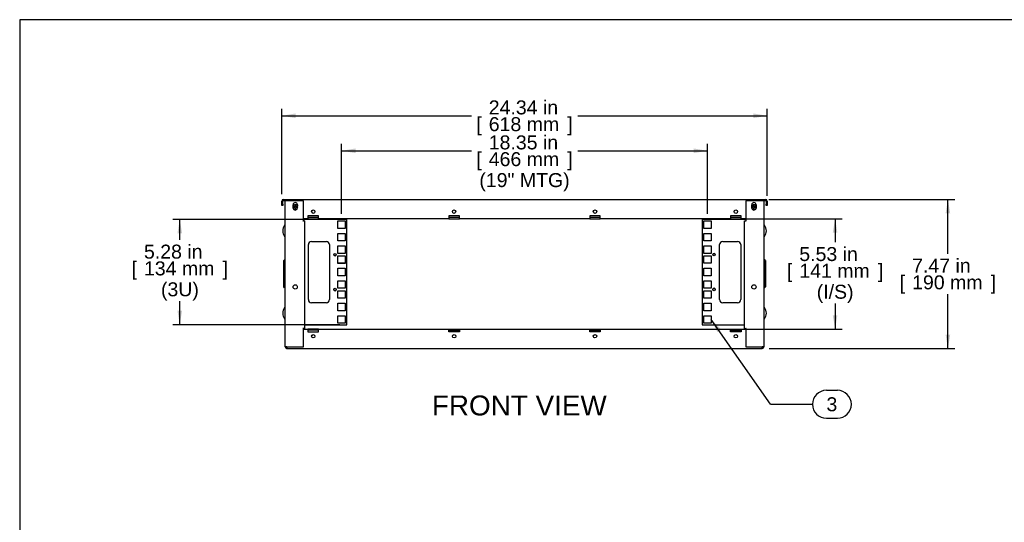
# Model space of a CAD drawing. Header units: inches. Extents: x 0 to 100, y 0 to 75.
# Tile 2 of 13: x 0 to 49, y 50 to 75. Entities that reach past the tile are written whole.
import ezdxf
from ezdxf.enums import TextEntityAlignment as Align

# ---------------------------------------------------------------- set-up
doc = ezdxf.new("R2010")
doc.units = ezdxf.units.IN
doc.header["$MEASUREMENT"] = 0
for name, color, linetype in [('COM57176-33', 7, 'Continuous'), ('COM57177-3', 7, 'Continuous'), ('COM57179-3S', 7, 'Continuous'), ('Default', 7, 'Continuous'), ('HAN13044', 7, 'Continuous'), ('SCS19417', 7, 'Continuous'), ('SCS19496', 7, 'Continuous')]:
    doc.layers.add(name, color=color, linetype=linetype)
doc.styles.add('SEACAD_Arial', font='arial.ttf')
doc.dimstyles.new('WEB', dxfattribs={"dimtxt": 0.7, "dimasz": 0.7, "dimexe": 0.35, "dimexo": 0.35, "dimgap": 0.175, "dimtad": 0, "dimtih": 1, "dimtoh": 1, "dimzin": 4, "dimdsep": 46, "dimtxsty": 'SEACAD_Arial', "dimblk1": '_SE_FILLED', "dimblk2": '_SE_FILLED', "dimsah": 1, "dimcen": 0.35, "dimadec": 0, "dimazin": 0, "dimtfac": 0.8, "dimtdec": 0, "dimtofl": 0, "dimtmove": 0, "dimatfit": 3, "dimfxl": 1, "dimtolj": 1, "dimtzin": 4, "dimarcsym": 0})

# ---------------------------------------------------------------- blocks, each defined once
blk = doc.blocks.new('SEANNOT_GROUP3')
at = {"layer": 'Default', "linetype": 'Continuous'}
blk.add_hatch(color=7, dxfattribs=at).paths.add_polyline_path([(35.173, 59.401), (34.676, 59.908), (34.982, 59.268)])
at = {"layer": 'Default', "color": 7, "linetype": 'Continuous'}
for p, q in [((40.451, 56.354), (40.999, 56.354)), ((37.651, 55.654), (39.751, 55.654)), ((40.451, 54.954), (40.999, 54.954))]:
    blk.add_line(p, q, dxfattribs=at)
blk.add_lwpolyline([(37.651, 55.654), (34.676, 59.908)], dxfattribs=at)
for centre, start, end in [((40.451, 55.654), 90, 270), ((40.999, 55.654), 270, 90)]:
    blk.add_arc(centre, 0.7, start, end, dxfattribs=at)
at = {"layer": 'Default', "color": 7, "linetype": 'Continuous', "style": 'SEACAD_Arial'}
blk.add_text('3', height=0.7, dxfattribs=at).set_placement((40.451, 56.004), align=Align.TOP_LEFT)
blk = doc.blocks.new('SE3')
at = {"layer": 'COM57176-33', "color": 7, "linetype": 'Continuous'}
for p, q in [((13.314, 58.537), (13.314, 65.851)), ((13.4, 65.851), (13.314, 65.851)), ((14.226, 65.851), (13.4, 65.851)), ((14.226, 64.851), (14.226, 65.851)), ((37.228, 65.851), (36.402, 65.851)), ((36.402, 65.851), (36.402, 64.851)), ((37.314, 65.851), (37.228, 65.851)), ((37.314, 65.851), (37.314, 58.537)), ((13.705, 65.6), (13.705, 65.655)), ((13.923, 65.655), (13.923, 65.6)), ((36.705, 65.6), (36.705, 65.655)), ((36.923, 65.655), (36.923, 65.6)), ((14.197, 64.851), (14.197, 64.851)), ((14.197, 64.851), (14.226, 64.851)), ((14.283, 64.851), (14.197, 64.851)), ((14.283, 64.851), (14.283, 59.452)), ((36.345, 64.851), (36.431, 64.851)), ((36.345, 59.452), (36.345, 64.851)), ((36.431, 64.851), (36.402, 64.851)), ((36.431, 64.851), (36.431, 64.851)), ((14.197, 59.452), (14.226, 59.452)), ((14.197, 59.452), (14.197, 59.452)), ((14.283, 59.452), (14.197, 59.452)), ((14.226, 58.537), (14.226, 59.452)), ((14.226, 59.42), (14.455, 59.42)), ((14.986, 59.42), (14.455, 59.42)), ((14.455, 59.42), (14.455, 59.334)), ((14.986, 59.363), (14.455, 59.363)), ((14.455, 59.334), (14.455, 59.28)), ((14.455, 59.28), (14.986, 59.28)), ((14.986, 59.42), (21.517, 59.42)), ((14.986, 59.334), (14.986, 59.42)), ((14.986, 59.28), (14.986, 59.334)), ((21.517, 59.334), (21.517, 59.42)), ((21.517, 59.42), (22.048, 59.42)), ((21.517, 59.363), (22.048, 59.363)), ((21.517, 59.28), (21.517, 59.334)), ((22.048, 59.28), (21.517, 59.28)), ((22.048, 59.42), (28.58, 59.42)), ((22.048, 59.42), (22.048, 59.334)), ((22.048, 59.334), (22.048, 59.28)), ((28.58, 59.334), (28.58, 59.42)), ((28.58, 59.42), (29.111, 59.42)), ((28.58, 59.363), (29.111, 59.363)), ((28.58, 59.28), (28.58, 59.334)), ((29.111, 59.28), (28.58, 59.28)), ((29.111, 59.42), (35.642, 59.42)), ((29.111, 59.42), (29.111, 59.334)), ((29.111, 59.334), (29.111, 59.28)), ((35.642, 59.334), (35.642, 59.42)), ((35.642, 59.42), (36.173, 59.42)), ((35.642, 59.363), (36.173, 59.363)), ((35.642, 59.28), (35.642, 59.334)), ((36.173, 59.28), (35.642, 59.28)), ((36.173, 59.42), (36.402, 59.42)), ((36.173, 59.42), (36.173, 59.334)), ((36.173, 59.334), (36.173, 59.28)), ((36.345, 59.452), (36.431, 59.452)), ((36.402, 59.452), (36.402, 58.537)), ((36.431, 59.452), (36.402, 59.452)), ((36.431, 59.452), (36.431, 59.452)), ((13.4, 58.537), (13.314, 58.537)), ((13.4, 58.537), (13.4, 58.451)), ((13.4, 58.537), (14.226, 58.537)), ((13.4, 58.451), (37.228, 58.451)), ((36.402, 58.537), (37.228, 58.537)), ((37.228, 58.451), (37.228, 58.537)), ((37.314, 58.537), (37.228, 58.537))]:
    blk.add_line(p, q, dxfattribs=at)
for centre, radius in [((13.814, 61.539), 0.106), ((36.814, 61.539), 0.106), ((14.72, 59.062), 0.085), ((21.783, 59.062), 0.085), ((28.845, 59.062), 0.085), ((35.908, 59.062), 0.085)]:
    blk.add_circle(centre, radius, dxfattribs=at)
for centre, radius, start, end in [((13.814, 65.655), 0.109, 0, 180), ((36.814, 65.655), 0.109, 0, 180), ((13.814, 65.498), 0.109, 193.3449, 346.6551), ((36.814, 65.498), 0.109, 193.3449, 346.6551), ((13.4, 58.537), 0.086, 180, 270), ((13.4, 58.537), 0.029, 180, 270), ((37.228, 58.537), 0.086, 270, 360), ((37.228, 58.537), 0.029, 270, 0)]:
    blk.add_arc(centre, radius, start, end, dxfattribs=at)
at = {"layer": 'COM57177-3', "color": 7, "linetype": 'Continuous'}
for p, q in [((13.142, 65.686), (13.142, 65.837)), ((13.142, 65.623), (13.142, 65.686)), ((13.199, 65.686), (13.199, 65.837)), ((13.199, 65.686), (13.199, 65.623)), ((13.228, 65.923), (13.363, 65.923)), ((13.228, 65.866), (13.363, 65.866)), ((13.363, 65.923), (13.41, 65.923)), ((13.41, 65.866), (13.363, 65.866)), ((13.41, 65.851), (13.41, 65.923)), ((13.41, 65.923), (37.218, 65.923)), ((37.218, 65.923), (37.218, 65.851)), ((37.218, 65.923), (37.264, 65.923)), ((37.264, 65.866), (37.218, 65.866)), ((37.264, 65.923), (37.4, 65.923)), ((37.264, 65.866), (37.4, 65.866)), ((37.429, 65.837), (37.429, 65.686)), ((37.429, 65.623), (37.429, 65.686)), ((37.486, 65.837), (37.486, 65.686)), ((37.486, 65.686), (37.486, 65.623)), ((13.199, 65.623), (13.142, 65.623)), ((37.486, 65.623), (37.429, 65.623)), ((14.454, 64.954), (14.226, 64.954)), ((14.986, 65.094), (14.454, 65.094)), ((14.454, 65.094), (14.454, 65.04)), ((14.454, 65.04), (14.454, 64.954)), ((14.986, 65.011), (14.454, 65.011)), ((14.454, 64.954), (14.986, 64.954)), ((14.986, 65.04), (14.986, 65.094)), ((14.986, 64.954), (14.986, 65.04)), ((21.517, 64.954), (14.986, 64.954)), ((22.048, 65.094), (21.517, 65.094)), ((21.517, 65.094), (21.517, 65.04)), ((21.517, 65.04), (21.517, 64.954)), ((22.048, 65.011), (21.517, 65.011)), ((21.517, 64.954), (22.048, 64.954)), ((22.048, 65.04), (22.048, 65.094)), ((22.048, 64.954), (22.048, 65.04)), ((28.579, 64.954), (22.048, 64.954)), ((29.111, 65.094), (28.579, 65.094)), ((28.579, 65.094), (28.579, 65.04)), ((28.579, 65.04), (28.579, 64.954)), ((29.111, 65.011), (28.579, 65.011)), ((28.579, 64.954), (29.111, 64.954)), ((29.111, 65.04), (29.111, 65.094)), ((29.111, 64.954), (29.111, 65.04)), ((35.642, 64.954), (29.111, 64.954)), ((36.173, 65.094), (35.642, 65.094)), ((35.642, 65.094), (35.642, 65.04)), ((35.642, 65.04), (35.642, 64.954)), ((36.173, 65.011), (35.642, 65.011)), ((35.642, 64.954), (36.173, 64.954)), ((36.173, 65.04), (36.173, 65.094)), ((36.173, 64.954), (36.173, 65.04)), ((36.402, 64.954), (36.173, 64.954))]:
    blk.add_line(p, q, dxfattribs=at)
for centre in [(14.72, 65.312), (21.782, 65.312), (28.845, 65.312), (35.907, 65.312)]:
    blk.add_circle(centre, 0.085, dxfattribs=at)
for centre, radius, start, end in [((13.228, 65.837), 0.086, 90, 180), ((13.228, 65.837), 0.029, 90, 180), ((37.4, 65.837), 0.086, 0, 90), ((37.4, 65.837), 0.029, 0, 90)]:
    blk.add_arc(centre, radius, start, end, dxfattribs=at)
at = {"layer": 'COM57179-3S', "color": 7, "linetype": 'Continuous'}
for p, q in [((16.409, 64.923), (14.226, 64.923)), ((15.951, 64.47), (15.951, 64.845)), ((15.951, 64.845), (16.326, 64.845)), ((16.326, 64.845), (16.326, 64.47)), ((16.409, 59.642), (16.409, 64.923)), ((36.402, 64.923), (34.219, 64.923)), ((34.219, 64.923), (34.219, 59.642)), ((34.301, 64.471), (34.301, 64.846)), ((34.301, 64.846), (34.676, 64.846)), ((34.301, 64.845), (34.676, 64.845)), ((34.676, 64.846), (34.676, 64.471)), ((16.326, 64.471), (15.951, 64.471)), ((16.326, 64.47), (15.951, 64.47)), ((15.951, 63.845), (15.951, 64.22)), ((15.951, 64.22), (16.326, 64.22)), ((16.326, 64.22), (16.326, 63.845)), ((34.676, 64.471), (34.301, 64.471)), ((34.301, 63.846), (34.301, 64.221)), ((34.301, 64.221), (34.676, 64.221)), ((34.301, 64.22), (34.676, 64.22)), ((34.676, 64.221), (34.676, 63.846)), ((14.631, 63.818), (15.377, 63.818)), ((16.326, 63.846), (15.951, 63.846)), ((16.326, 63.845), (15.951, 63.845)), ((34.676, 63.846), (34.301, 63.846)), ((35.251, 63.818), (35.997, 63.818)), ((14.474, 60.905), (14.474, 63.661)), ((15.534, 63.661), (15.534, 60.905)), ((15.951, 63.22), (15.951, 63.595)), ((15.951, 63.595), (16.326, 63.595)), ((16.326, 63.221), (15.951, 63.221)), ((16.326, 63.22), (15.951, 63.22)), ((16.326, 63.595), (16.326, 63.22)), ((34.301, 63.221), (34.301, 63.596)), ((34.301, 63.596), (34.676, 63.596)), ((34.301, 63.595), (34.676, 63.595)), ((34.676, 63.221), (34.301, 63.221)), ((34.676, 63.596), (34.676, 63.221)), ((35.094, 60.905), (35.094, 63.661)), ((36.154, 63.661), (36.154, 60.905)), ((15.951, 62.72), (15.951, 63.095)), ((15.951, 63.095), (16.326, 63.095)), ((16.326, 62.721), (15.951, 62.721)), ((16.326, 62.72), (15.951, 62.72)), ((16.326, 63.095), (16.326, 62.72)), ((34.301, 62.721), (34.301, 63.096)), ((34.301, 63.096), (34.676, 63.096)), ((34.301, 63.095), (34.676, 63.095)), ((34.676, 62.721), (34.301, 62.721)), ((34.676, 63.096), (34.676, 62.721)), ((15.951, 62.095), (15.951, 62.47)), ((15.951, 62.47), (16.326, 62.47)), ((16.326, 62.47), (16.326, 62.095)), ((34.301, 62.096), (34.301, 62.471)), ((34.301, 62.471), (34.676, 62.471)), ((34.301, 62.47), (34.676, 62.47)), ((34.676, 62.471), (34.676, 62.096)), ((16.326, 62.096), (15.951, 62.096)), ((16.326, 62.095), (15.951, 62.095)), ((15.951, 61.47), (15.951, 61.845)), ((15.951, 61.845), (16.326, 61.845)), ((16.326, 61.845), (16.326, 61.47)), ((34.676, 62.096), (34.301, 62.096)), ((34.301, 61.471), (34.301, 61.846)), ((34.301, 61.846), (34.676, 61.846)), ((34.301, 61.845), (34.676, 61.845)), ((34.676, 61.846), (34.676, 61.471)), ((16.326, 61.471), (15.951, 61.471)), ((16.326, 61.47), (15.951, 61.47)), ((15.951, 60.97), (15.951, 61.345)), ((15.951, 61.345), (16.326, 61.345)), ((16.326, 61.345), (16.326, 60.97)), ((34.676, 61.471), (34.301, 61.471)), ((34.301, 60.971), (34.301, 61.346)), ((34.301, 61.346), (34.676, 61.346)), ((34.301, 61.345), (34.676, 61.345)), ((34.676, 61.346), (34.676, 60.971)), ((15.377, 60.748), (14.631, 60.748)), ((16.326, 60.971), (15.951, 60.971)), ((16.326, 60.97), (15.951, 60.97)), ((34.676, 60.971), (34.301, 60.971)), ((35.997, 60.748), (35.251, 60.748)), ((15.951, 60.345), (15.951, 60.72)), ((15.951, 60.72), (16.326, 60.72)), ((16.326, 60.346), (15.951, 60.346)), ((16.326, 60.345), (15.951, 60.345)), ((16.326, 60.72), (16.326, 60.345)), ((34.301, 60.346), (34.301, 60.721)), ((34.301, 60.721), (34.676, 60.721)), ((34.301, 60.72), (34.676, 60.72)), ((34.676, 60.346), (34.301, 60.346)), ((34.676, 60.721), (34.676, 60.346)), ((15.951, 59.72), (15.951, 60.095)), ((15.951, 60.095), (16.326, 60.095)), ((16.326, 60.095), (16.326, 59.72)), ((34.301, 59.721), (34.301, 60.096)), ((34.301, 60.096), (34.676, 60.096)), ((34.301, 60.095), (34.676, 60.095)), ((34.676, 60.096), (34.676, 59.721)), ((14.283, 59.642), (16.409, 59.642)), ((16.326, 59.721), (15.951, 59.721)), ((16.326, 59.72), (15.951, 59.72)), ((34.219, 59.642), (36.345, 59.642)), ((34.676, 59.721), (34.301, 59.721))]:
    blk.add_line(p, q, dxfattribs=at)
for centre in [(15.811, 63.157), (34.816, 63.158), (15.811, 61.407), (34.816, 61.408)]:
    blk.add_circle(centre, 0.0625, dxfattribs=at)
for centre, radius, start, end in [((14.631, 63.661), 0.157, 90, 180), ((15.377, 63.661), 0.157, 0, 90), ((35.251, 63.661), 0.157, 90, 180), ((35.997, 63.661), 0.157, 0, 90), ((34.816, 63.157), 0.0625, 0, 179.5416), ((15.811, 63.158), 0.0625, 180, 359.5416), ((15.811, 61.408), 0.0625, 180, 359.5416), ((34.816, 61.407), 0.0625, 0, 179.5416), ((14.631, 60.905), 0.157, 180, 270), ((15.377, 60.905), 0.157, 270, 0), ((35.251, 60.905), 0.157, 180, 270), ((35.997, 60.905), 0.157, 270, 0)]:
    blk.add_arc(centre, radius, start, end, dxfattribs=at)
at = {"layer": 'HAN13044', "color": 7, "linetype": 'Continuous'}
for p, q in [((13.239, 62.855), (13.277, 62.893)), ((13.239, 61.534), (13.239, 62.855)), ((13.277, 62.893), (13.314, 62.893)), ((13.277, 62.893), (13.277, 61.495)), ((37.314, 62.893), (37.35, 62.893)), ((37.35, 61.495), (37.35, 62.893)), ((37.389, 62.855), (37.35, 62.893)), ((37.389, 62.855), (37.389, 61.534)), ((13.277, 61.495), (13.239, 61.534)), ((13.314, 61.495), (13.277, 61.495)), ((37.314, 61.495), (37.35, 61.495)), ((37.35, 61.495), (37.389, 61.534))]:
    blk.add_line(p, q, dxfattribs=at)
at = {"layer": 'SCS19417', "color": 7, "linetype": 'Continuous'}
for p, q in [((13.695, 65.566), (13.692, 65.566)), ((13.692, 65.512), (13.695, 65.512)), ((13.795, 65.566), (13.695, 65.566)), ((13.695, 65.512), (13.795, 65.512)), ((13.741, 65.525), (13.741, 65.552)), ((13.741, 65.552), (13.795, 65.552)), ((13.795, 65.525), (13.741, 65.525)), ((13.832, 65.626), (13.795, 65.626)), ((13.795, 65.626), (13.795, 65.566)), ((13.795, 65.552), (13.795, 65.566)), ((13.795, 65.512), (13.795, 65.525)), ((13.795, 65.512), (13.795, 65.451)), ((13.795, 65.451), (13.832, 65.451)), ((13.832, 65.566), (13.832, 65.626)), ((13.932, 65.566), (13.832, 65.566)), ((13.832, 65.566), (13.832, 65.552)), ((13.832, 65.552), (13.887, 65.552)), ((13.887, 65.525), (13.832, 65.525)), ((13.832, 65.525), (13.832, 65.512)), ((13.832, 65.512), (13.932, 65.512)), ((13.832, 65.451), (13.832, 65.512)), ((13.887, 65.552), (13.887, 65.525)), ((13.936, 65.566), (13.932, 65.566)), ((13.932, 65.512), (13.936, 65.512)), ((36.695, 65.566), (36.692, 65.566)), ((36.692, 65.512), (36.695, 65.512)), ((36.795, 65.566), (36.695, 65.566)), ((36.695, 65.512), (36.795, 65.512)), ((36.741, 65.525), (36.741, 65.552)), ((36.741, 65.552), (36.795, 65.552)), ((36.795, 65.525), (36.741, 65.525)), ((36.832, 65.626), (36.795, 65.626)), ((36.795, 65.626), (36.795, 65.566)), ((36.795, 65.552), (36.795, 65.566)), ((36.795, 65.512), (36.795, 65.525)), ((36.795, 65.512), (36.795, 65.451)), ((36.795, 65.451), (36.832, 65.451)), ((36.832, 65.566), (36.832, 65.626)), ((36.932, 65.566), (36.832, 65.566)), ((36.832, 65.566), (36.832, 65.552)), ((36.832, 65.552), (36.887, 65.552)), ((36.887, 65.525), (36.832, 65.525)), ((36.832, 65.525), (36.832, 65.512)), ((36.832, 65.512), (36.932, 65.512)), ((36.832, 65.451), (36.832, 65.512)), ((36.887, 65.552), (36.887, 65.525)), ((36.936, 65.566), (36.932, 65.566)), ((36.932, 65.512), (36.936, 65.512))]:
    blk.add_line(p, q, dxfattribs=at)
for centre, start, end in [((13.814, 65.539), 12.4742, 167.5258), ((36.814, 65.539), 12.4742, 167.5258), ((13.814, 65.539), 167.5258, 192.4742), ((13.814, 65.539), 192.4742, 347.5258), ((13.814, 65.539), 347.5258, 12.4742), ((36.814, 65.539), 167.5258, 192.4742), ((36.814, 65.539), 192.4742, 347.5258), ((36.814, 65.539), 347.5258, 12.4742)]:
    blk.add_arc(centre, 0.125, start, end, dxfattribs=at)
at = {"layer": 'SCS19496', "color": 7, "linetype": 'Continuous'}
for p, q in [((13.304, 64.635), (13.291, 64.635)), ((37.336, 64.635), (37.324, 64.635)), ((13.291, 64.055), (13.304, 64.055)), ((37.324, 64.055), (37.336, 64.055)), ((13.304, 60.51), (13.291, 60.51)), ((37.336, 60.51), (37.324, 60.51)), ((13.291, 59.93), (13.304, 59.93)), ((37.324, 59.93), (37.336, 59.93))]:
    blk.add_line(p, q, dxfattribs=at)
for centre, radius, start, end in [((13.722, 64.328), 0.534, 145.3645, 178.1109), ((13.722, 64.363), 0.534, 181.8891, 214.6355), ((13.291, 64.625), 0.01, 90, 145.3645), ((13.304, 64.625), 0.01, 0, 90), ((37.324, 64.625), 0.01, 90, 180), ((37.336, 64.625), 0.01, 34.6355, 90), ((36.905, 64.328), 0.534, 1.8891, 34.6355), ((36.905, 64.363), 0.534, 325.3645, 358.1109), ((13.291, 64.065), 0.01, 214.6355, 270), ((13.304, 64.065), 0.01, 270, 0), ((37.324, 64.065), 0.01, 180, 270), ((37.336, 64.065), 0.01, 270, 325.3645), ((13.722, 60.203), 0.534, 145.3645, 178.1109), ((13.291, 60.5), 0.01, 90, 145.3645), ((13.304, 60.5), 0.01, 0, 90), ((37.324, 60.5), 0.01, 90, 180), ((37.336, 60.5), 0.01, 34.6355, 90), ((36.905, 60.203), 0.534, 1.8891, 34.6355), ((13.722, 60.238), 0.534, 181.8891, 214.6355), ((13.291, 59.94), 0.01, 214.6355, 270), ((13.304, 59.94), 0.01, 270, 0), ((37.324, 59.94), 0.01, 180, 270), ((37.336, 59.94), 0.01, 270, 325.3645), ((36.905, 60.238), 0.534, 325.3645, 358.1109)]:
    blk.add_arc(centre, radius, start, end, dxfattribs=at)
blk = doc.blocks.new('DMBLK39')
at = {"layer": 'Default', "linetype": 'Continuous', "transparency": 16777216}
for points in [[(13.842, 70.236), (13.142, 70.119), (13.842, 70.002)], [(36.786, 70.236), (36.786, 70.002), (37.486, 70.119)]]:
    blk.add_hatch(color=7, dxfattribs=at).paths.add_polyline_path(points)
at = {"layer": 'Default', "color": 7, "linetype": 'Continuous', "transparency": 16777216}
for p, q in [((13.142, 66.187), (13.142, 70.469)), ((13.142, 70.119), (22.649, 70.119)), ((27.978, 70.119), (37.486, 70.119)), ((37.486, 66.112), (37.486, 70.469))]:
    blk.add_line(p, q, dxfattribs=at)
at = {"layer": 'Default', "color": 7, "linetype": 'Continuous', "transparency": 16777216, "style": 'SEACAD_Arial'}
for s, p in [('24.34 in', (23.518, 70.889)), ('[', (22.894, 70.049)), (']', (27.459, 70.049)), ('618 mm', (23.518, 70.049))]:
    blk.add_text(s, height=0.7, dxfattribs=at).set_placement(p, align=Align.TOP_LEFT)
blk = doc.blocks.new('_SE_FILLED')
at = {"color": 0}
blk.add_line((0, 0), (-1, 0), dxfattribs=at)
blk.add_solid([(0, 0), (-1, -0.1665), (-1, 0.1665), (0, 0)], dxfattribs=at)
blk = doc.blocks.new('DMBLK40')
at = {"layer": 'Default', "linetype": 'Continuous', "transparency": 16777216}
for points in [[(46.658, 65.223), (46.542, 65.923), (46.425, 65.223)], [(46.658, 59.151), (46.425, 59.151), (46.542, 58.451)]]:
    blk.add_hatch(color=7, dxfattribs=at).paths.add_polyline_path(points)
at = {"layer": 'Default', "color": 7, "linetype": 'Continuous', "transparency": 16777216}
for p, q in [((37.568, 65.923), (46.892, 65.923)), ((46.542, 63.202), (46.542, 65.923)), ((46.542, 58.451), (46.542, 61.172)), ((37.578, 58.451), (46.892, 58.451))]:
    blk.add_line(p, q, dxfattribs=at)
at = {"layer": 'Default', "color": 7, "linetype": 'Continuous', "transparency": 16777216, "style": 'SEACAD_Arial'}
for s, p in [('7.47 in', (44.746, 62.957)), ('[', (44.122, 62.117)), ('190 mm', (44.746, 62.117)), (']', (48.687, 62.117))]:
    blk.add_text(s, height=0.7, dxfattribs=at).set_placement(p, align=Align.TOP_LEFT)
blk = doc.blocks.new('DMBLK51')
at = {"layer": 'Default', "linetype": 'Continuous', "transparency": 16777216}
for points in [[(7.91, 64.223), (8.143, 64.223), (8.026, 64.923)], [(7.91, 60.342), (8.026, 59.642), (8.143, 60.342)]]:
    blk.add_hatch(color=7, dxfattribs=at).paths.add_polyline_path(points)
at = {"layer": 'Default', "color": 7, "linetype": 'Continuous', "transparency": 16777216}
for p, q in [((16.059, 64.923), (7.676, 64.923)), ((8.026, 63.902), (8.026, 64.923)), ((8.026, 59.642), (8.026, 60.822)), ((16.059, 59.642), (7.676, 59.642))]:
    blk.add_line(p, q, dxfattribs=at)
at = {"layer": 'Default', "color": 7, "linetype": 'Continuous', "transparency": 16777216, "style": 'SEACAD_Arial'}
for s, p in [('5.28 in', (6.231, 63.657)), ('[', (5.607, 62.817)), ('134 mm', (6.231, 62.817)), (']', (10.172, 62.817)), ('(3U)', (7.083, 61.767))]:
    blk.add_text(s, height=0.7, dxfattribs=at).set_placement(p, align=Align.TOP_LEFT)
blk = doc.blocks.new('DMBLK52')
at = {"layer": 'Default', "linetype": 'Continuous', "transparency": 16777216}
for points in [[(41.001, 64.254), (40.885, 64.954), (40.768, 64.254)], [(41.001, 60.12), (40.768, 60.12), (40.885, 59.42)]]:
    blk.add_hatch(color=7, dxfattribs=at).paths.add_polyline_path(points)
at = {"layer": 'Default', "color": 7, "linetype": 'Continuous', "transparency": 16777216}
for p, q in [((35.992, 64.954), (41.235, 64.954)), ((40.885, 64.954), (40.885, 63.781)), ((40.885, 60.701), (40.885, 59.42)), ((35.992, 59.42), (41.235, 59.42))]:
    blk.add_line(p, q, dxfattribs=at)
at = {"layer": 'Default', "color": 7, "linetype": 'Continuous', "transparency": 16777216, "style": 'SEACAD_Arial'}
for s, p in [('5.53 in', (39.089, 63.536)), ('[', (38.465, 62.696)), (']', (43.03, 62.696)), ('141 mm', (39.089, 62.696)), ('(I/S)', (39.964, 61.646))]:
    blk.add_text(s, height=0.7, dxfattribs=at).set_placement(p, align=Align.TOP_LEFT)
blk = doc.blocks.new('DMBLK53')
at = {"layer": 'Default', "linetype": 'Continuous', "transparency": 16777216}
for points in [[(16.839, 68.481), (16.139, 68.364), (16.839, 68.247)], [(33.789, 68.481), (33.789, 68.247), (34.489, 68.364)]]:
    blk.add_hatch(color=7, dxfattribs=at).paths.add_polyline_path(points)
at = {"layer": 'Default', "color": 7, "linetype": 'Continuous', "transparency": 16777216}
for p, q in [((16.139, 65.195), (16.139, 68.714)), ((34.489, 65.196), (34.489, 68.714)), ((16.139, 68.364), (22.649, 68.364)), ((27.978, 68.364), (34.489, 68.364))]:
    blk.add_line(p, q, dxfattribs=at)
at = {"layer": 'Default', "color": 7, "linetype": 'Continuous', "transparency": 16777216, "style": 'SEACAD_Arial'}
for s, p in [('18.35 in', (23.518, 69.134)), ('[', (22.894, 68.294)), ('466 mm', (23.518, 68.294)), (']', (27.459, 68.294)), ('(19" MTG)', (23.046, 67.244))]:
    blk.add_text(s, height=0.7, dxfattribs=at).set_placement(p, align=Align.TOP_LEFT)

msp = doc.modelspace()

# ---------------------------------------------------------------- linework, layer by layer
at = {"layer": 'Default', "color": 7, "linetype": 'Continuous'}
for p, q in [((99.937, 74.937), (0, 74.937)), ((0, 74.937), (0, 0))]:
    msp.add_line(p, q, dxfattribs=at)

# ---------------------------------------------------------------- block references
at = {"layer": 'Default'}
for name in ['SE3', 'SEANNOT_GROUP3']:
    msp.add_blockref(name, (0, 0), dxfattribs=at)

# ---------------------------------------------------------------- texts
at = {"layer": 'Default', "color": 7, "linetype": 'Continuous', "style": 'SEACAD_Arial'}
msp.add_text('FRONT VIEW', height=1, dxfattribs=at).set_placement((20.667, 56.093), align=Align.TOP_LEFT)

# ---------------------------------------------------------------- dimensions: what is measured, and where the dimension line sits
at = {"layer": 'Default', "color": 7, "linetype": 'Continuous'}
for base, p1, p2, angle, text, picture, middle in [((13.142, 70.119), (13.142, 65.686), (37.486, 65.762), 0.1783, '\\A1;<>', 'DMBLK39', (25.314, 70.119)), ((16.139, 68.364), (16.139, 64.845), (34.489, 64.846), 0.0031, '\\A1;<>\\P(19" MTG)', 'DMBLK53', (25.314, 68.364)), ((46.542, 58.451), (37.228, 58.451), (37.218, 65.923), 90.0767, '\\A1;<>', 'DMBLK40', (46.542, 62.187)), ((8.026, 59.642), (16.409, 59.642), (16.409, 64.923), 90, '\\A1;<>\\P(3U)', 'DMBLK51', (8.026, 62.887)), ((40.885, 64.954), (35.642, 64.954), (35.642, 59.42), 270.0026, '\\A1;<>\\P(I/S)', 'DMBLK52', (40.885, 62.766))]:
    dim = msp.add_linear_dim(base=base, p1=p1, p2=p2, angle=angle, text=text, dimstyle='WEB', override={"dimpost": '\\X'}, dxfattribs=at)
    dim.commit()
    dim.dimension.update_dxf_attribs({"geometry": picture, "text_midpoint": middle, "dimtype": 161})

doc.saveas('drawing.dxf')
